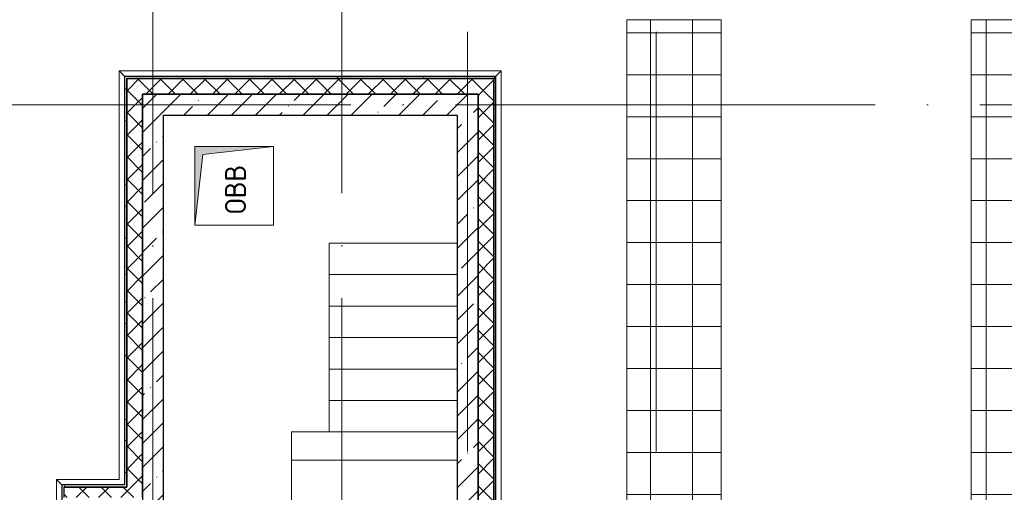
# Model space of a CAD drawing. Header units: millimetres. Extents: x -30540 to 143646, y -11730 to 123410.
# Tile 73 of 114: x 93585 to 102974, y 32020 to 36525. Entities that reach past the tile are written whole.
import ezdxf

# ---------------------------------------------------------------- set-up
doc = ezdxf.new("R2010")
doc.units = ezdxf.units.MM
doc.linetypes.add('ADSK_Линия сетки', pattern=[5000, 4000, -500, 0, -500])
doc.linetypes.add('Штриховая', pattern=[1000, 600, -400])
for name, color, linetype, lineweight in [('A-____-NOTE-TEXT', 7, 'Continuous', 18), ('A-FLOR-____-OTLN', 7, 'Continuous', 18), ('A-GENM-____-OTLN', 7, 'Continuous', 18), ('A-ROOF-____-OTLN', 7, 'Continuous', 18), ('A-ROOF-____-PATT', 7, 'Continuous', 18), ('A-WALL-____-MCUT', 7, 'Continuous', 40), ('A-WALL-____-PATT', 7, 'Continuous', 40), ('M-EQPM-____-OTLN', 7, 'Continuous', 18), ('S-GRID-____-OTLN', 7, 'Continuous', 9), ('S-STRS-____-OTLN', 7, 'Continuous', 18)]:
    doc.layers.add(name, color=color, linetype=linetype, lineweight=lineweight)
doc.styles.add('GOST Common', font='GOST_Common.ttf', dxfattribs={"height": 200})
pattern_1 = [(45, (0, 0), (-228.0985, 228.0985), []), (45, (228.1, 0), (-228.0985, 228.0985), [403.225, -80.645, 6.706, -73.939])]
pattern_2 = [(45, (0, 0), (-106.06602, 106.06602), []), (135, (0, 0), (-106.06602, -106.06602), [])]
pattern_3 = [(0, (0, 0), (406.4, 101.6), [6.706, -298.094, 6.706, -298.094, -1625.6]), (0, (0, 0), (406.4, 101.6), [-609.6, 6.706, -602.894, 6.706, -298.094, -711.2]), (0, (0, 0), (406.4, 101.6), [-1524, 6.706, -196.494, 6.706, -501.294]), (120, (152.4, 50.8), (-291.18818, 301.15272), [6.706, -298.094, 6.706, -298.094, -1625.6]), (120, (152.4, 50.8), (-291.18818, 301.15272), [-609.6, 6.706, -602.894, 6.706, -298.094, -711.2]), (120, (152.4, 50.8), (-291.18818, 301.15272), [-1524, 6.706, -196.494, 6.706, -501.294]), (240, (203.2, 254), (-115.21182, -402.75272), [6.706, -298.094, 6.706, -298.094, -1625.6]), (240, (203.2, 254), (-115.21182, -402.75272), [-609.6, 6.706, -602.894, 6.706, -298.094, -711.2]), (240, (203.2, 254), (-115.21182, -402.75272), [-1524, 6.706, -196.494, 6.706, -501.294])]

# ---------------------------------------------------------------- blocks, each defined once
blk = doc.blocks.new('_GM_Dt-St-D_Фартук гнутый из оцинкованной стали_Пристенный_Тип 1__c-верхняя кромка с отгибом_ - ФС-1_3_50х70У100-1_5_t__RAL7016-6269803-Кровля')
at = {"layer": 'A-GENM-____-OTLN', "color": 254, "lineweight": 13, "true_color": 0xcccccc}
for p, q in [((0, 50), (3643, 50)), ((50, 0), (0, 50)), ((50, 0), (3593, 0)), ((50, 0), (50, -1.5)), ((3643, 50), (3593, 0)), ((3593, -1.5), (3593, 0)), ((3581.5, -1.5), (3593, -1.5))]:
    blk.add_line(p, q, dxfattribs=at)
blk = doc.blocks.new('_GM_Dt-St-D_Фартук гнутый из оцинкованной стали_Пристенный_Тип 1__c-верхняя кромка с отгибом_ - ФС-1_3_50х70У100-1_5_t__RAL7016-6270211-Кровля')
at = {"layer": 'A-GENM-____-OTLN', "color": 254, "lineweight": 13, "true_color": 0xcccccc}
for p, q in [((50, 1.5), (50, 0)), ((3946.5, 0), (50, 0)), ((0, -50), (50, 0)), ((3896.5, -50), (0, -50))]:
    blk.add_line(p, q, dxfattribs=at)
blk = doc.blocks.new('_GM_Dt-St-D_Фартук гнутый из оцинкованной стали_Пристенный_Тип 1__c-верхняя кромка с отгибом_ - ФС-1_3_50х70У100-1_5_t__RAL7016-6269517-Кровля')
at = {"layer": 'A-GENM-____-OTLN', "color": 254, "lineweight": 13, "true_color": 0xcccccc}
for p, q in [((0, 50), (600, 50)), ((50, 0), (0, 50)), ((50, 0), (650, 0)), ((50, 0), (50, -1.5)), ((650, -1.5), (650, 0))]:
    blk.add_line(p, q, dxfattribs=at)
blk = doc.blocks.new('_GM_Dt-St-D_Фартук гнутый из оцинкованной стали_Пристенный_Тип 1__c-верхняя кромка с отгибом_ - ФС-1_3_50х70У100-1_5_t__RAL7016-6270208-Кровля')
at = {"layer": 'A-GENM-____-OTLN', "color": 254, "lineweight": 13, "true_color": 0xcccccc}
for p, q in [((50, 1.5), (50, 0)), ((4441.5, 0), (4491.5, -50)), ((0, -50), (50, 0)), ((4491.5, -50), (0, -50))]:
    blk.add_line(p, q, dxfattribs=at)
blk = doc.blocks.new('_GM_Dt-St-D_Фартук гнутый из оцинкованной стали_Пристенный_Тип 1__c-верхняя кромка с отгибом_ - ФС-1_3_50х70У100-1_5_t__RAL7016-6954659-Кровля')
at = {"layer": 'A-GENM-____-OTLN', "color": 254, "lineweight": 13, "true_color": 0xcccccc}
for p, q in [((0, 50), (7331.5, 50)), ((50, 0), (0, 50)), ((50, 0), (7281.5, 0)), ((50, 0), (50, -1.5)), ((7331.5, 50), (7281.5, 0)), ((7281.5, -1.5), (7281.5, 0)), ((50, -1.5), (71.5, -1.5))]:
    blk.add_line(p, q, dxfattribs=at)
blk = doc.blocks.new('АР_Канал вертикальный прямоугольный1 - ОВВ-6947668-Кровля')
at = {"layer": 'M-EQPM-____-OTLN', "lineweight": 13, "true_color": 0xe2e2e2}
blk.add_hatch(color=254, dxfattribs=at).paths.add_polyline_path([(375, -375), (-300, -300), (-375, 375), (-375, -375)])
at = {"layer": 'M-EQPM-____-OTLN', "color": 253, "lineweight": 13, "true_color": 0xaaaaaa}
for p, q in [((-375, 375), (-300, -300)), ((-375, 375), (-300, -300)), ((-375, -375), (-375, 375)), ((-375, 375), (375, 375)), ((-375, -375), (-375, 375)), ((375, 375), (-375, 375)), ((-375, 375), (-375, -375)), ((375, 375), (375, -375)), ((375, -375), (375, 375)), ((375, -375), (-375, -375)), ((375, -375), (-375, -375)), ((-375, -375), (375, -375)), ((-300, -300), (375, -375)), ((-300, -300), (375, -375))]:
    blk.add_line(p, q, dxfattribs=at)
blk = doc.blocks.new('Наметкина 10_РД_АР_К4_отсоединено_rvt-1-Кровля')
at = {"layer": 'A-ROOF-____-PATT', "lineweight": 5, "true_color": 0xe4e4e4}
h = blk.add_hatch(dxfattribs=at)
h.set_pattern_fill('FP_22', color=254, style=0, pattern_type=2)
h.set_pattern_definition([(0, (0, 0), (0, 400), []), (90, (0, 0), (-400, 2e-14), [])])
h.paths.add_polyline_path([(103145.3, 12249.9), (104045.3, 12249.9), (104045.3, 19755), (106355.3, 19755), (106355.3, 29125), (103558.6, 29125), (103558.6, 36525), (102658.6, 36525), (102658.6, 28225), (105457, 28225), (105455.3, 26225), (99313.8, 26225), (99313.8, 30946.5), (100275.8, 30946.5), (100275.8, 36525), (99375.8, 36525), (99375.8, 31775), (98176.8, 31775), (98176.8, 28705), (98125.3, 28755), (98125.3, 28635), (97585.3, 28635), (97584.9, 27486.5), (98176.8, 27486.5), (98176.8, 25304.5), (103455.3, 25304.5), (103455.3, 23720), (105455.3, 23720), (105455.3, 20655), (97955.3, 20655), (97955.3, 14610), (95305.3, 14610), (95305.3, 12249.9), (96205.3, 12249.9), (96205.3, 13710), (98855.3, 13710), (98855.3, 19755), (98935.3, 19755), (98935.3, 19775), (99775.3, 19775), (99775.3, 19755), (103145.3, 19755), (103145.3, 17983.6)])
at = {"layer": 'A-WALL-____-PATT', "lineweight": 5, "true_color": 0xcccccc}
h = blk.add_hatch(dxfattribs=at)
h.set_pattern_fill('FP_24', color=254, style=0, pattern_type=2)
h.set_pattern_definition(pattern_3)
h.paths.add_polyline_path([(94585.3, 32090), (94605.3, 32090), (94605.3, 35985), (94585.3, 35985), (94585.3, 32440.1)])
h = blk.add_hatch(dxfattribs=at)
h.set_pattern_fill('FP_24', color=254, style=0, pattern_type=2)
h.set_pattern_definition(pattern_3)
h.paths.add_polyline_path([(98105.3, 35965), (98115.3, 35965), (98115.3, 35985), (94605.3, 35985), (94605.3, 35965), (97251.2, 35965)])
h = blk.add_hatch(dxfattribs=at)
h.set_pattern_fill('FP_21', color=254, style=0, pattern_type=2)
h.set_pattern_definition(pattern_2)
h.paths.add_polyline_path([(94755.3, 32070), (94755.3, 35965), (94605.3, 35965), (94605.3, 32070)])
h = blk.add_hatch(dxfattribs=at)
h.set_pattern_fill('FP_21', color=254, style=0, pattern_type=2)
h.set_pattern_definition(pattern_2)
h.paths.add_polyline_path([(97955.3, 35815), (98105.3, 35815), (98105.3, 35965), (94755.3, 35965), (94755.3, 35815), (97251.2, 35815)])
h = blk.add_hatch(dxfattribs=at)
h.set_pattern_fill('FP_24', color=254, style=0, pattern_type=2)
h.set_pattern_definition(pattern_3)
h.paths.add_polyline_path([(98105.3, 28685), (98125.3, 28685), (98125.3, 35965), (98105.3, 35965), (98105.3, 28705)])
h = blk.add_hatch(dxfattribs=at)
h.set_pattern_fill('FP_19', color=254, style=0, pattern_type=2)
h.set_pattern_definition(pattern_1)
h.paths.add_polyline_path([(97755.3, 35615), (97955.3, 35615), (97955.3, 35815), (94755.3, 35815), (94755.3, 35615), (97251.2, 35615)])
h = blk.add_hatch(dxfattribs=at)
h.set_pattern_fill('FP_21', color=254, style=0, pattern_type=2)
h.set_pattern_definition(pattern_2)
h.paths.add_polyline_path([(97955.3, 28705), (98105.3, 28705), (98105.3, 35815), (97955.3, 35815), (97955.3, 28826)])
h = blk.add_hatch(dxfattribs=at)
h.set_pattern_fill('FP_19', color=254, style=0, pattern_type=2)
h.set_pattern_definition(pattern_1)
h.paths.add_polyline_path([(94755.3, 25155), (94955.3, 25155), (94955.3, 35615), (94755.3, 35615), (94755.3, 26657.5)])
h = blk.add_hatch(dxfattribs=at)
h.set_pattern_fill('FP_19', color=254, style=0, pattern_type=2)
h.set_pattern_definition(pattern_1)
h.paths.add_polyline_path([(97955.3, 31215), (97955.3, 35615), (97755.3, 35615), (97755.3, 31215)])
h = blk.add_hatch(dxfattribs=at)
h.set_pattern_fill('FP_24', color=254, style=0, pattern_type=2)
h.set_pattern_definition(pattern_3)
h.paths.add_polyline_path([(94605.3, 32070), (94605.3, 32090), (93985.3, 32090), (93985.3, 32070), (94185.8, 32070)])
h = blk.add_hatch(dxfattribs=at)
h.set_pattern_fill('FP_24', color=254, style=0, pattern_type=2)
h.set_pattern_definition(pattern_3)
h.paths.add_polyline_path([(94005.3, 27700), (94005.3, 27940), (93985.3, 27940), (93985.3, 27700)])
h.paths.add_polyline_path([(93985.3, 29250), (94005.3, 29250), (94005.3, 30800), (93985.3, 30800), (93985.3, 29548.8)])
h.paths.add_polyline_path([(93985.3, 31850), (94005.3, 31850), (94005.3, 32070), (93985.3, 32070)])
h = blk.add_hatch(dxfattribs=at)
h.set_pattern_fill('FP_21', color=254, style=0, pattern_type=2)
h.set_pattern_definition(pattern_2)
h.paths.add_polyline_path([(94755.3, 31970), (94755.3, 32070), (94005.3, 32070), (94005.3, 31970), (94185.8, 31970)])
at = {"layer": 'A-FLOR-____-OTLN', "color": 254, "lineweight": 13, "true_color": 0xcccccc}
for p, q in [((97755.3, 32595), (96175.3, 32595)), ((96175.3, 32595), (96175.3, 32325)), ((97755.3, 32325), (96175.3, 32325)), ((96175.3, 32325), (96175.3, 31375)), ((96175.3, 32325), (97755.3, 32325))]:
    blk.add_line(p, q, dxfattribs=at)
at = {"layer": 'A-ROOF-____-OTLN', "color": 254, "lineweight": 13, "true_color": 0xcccccc}
for p, q in [((100275.8, 36525), (99375.8, 36525)), ((99375.8, 36525), (99375.8, 31775)), ((100275.8, 30946.5), (100275.8, 36525)), ((102658.6, 36525), (102658.6, 28225)), ((103558.6, 36525), (102658.6, 36525))]:
    blk.add_line(p, q, dxfattribs=at)
at = {"layer": 'A-WALL-____-MCUT', "color": 254, "lineweight": 30, "true_color": 0xcccccc}
for p, q in [((94585.3, 35985), (94585.3, 32090)), ((94605.3, 35985), (94585.3, 35985)), ((98115.3, 35985), (94605.3, 35985)), ((94755.3, 35965), (94605.3, 35965)), ((94605.3, 35965), (94605.3, 32070)), ((94605.3, 32090), (94605.3, 35965)), ((94605.3, 35965), (98105.3, 35965)), ((98105.3, 35965), (94755.3, 35965)), ((98105.3, 35815), (98105.3, 35965)), ((98105.3, 35965), (98105.3, 28705)), ((98115.3, 35965), (98115.3, 35985)), ((98125.3, 35965), (98115.3, 35965)), ((98125.3, 28685), (98125.3, 35965)), ((97955.3, 35815), (94755.3, 35815)), ((94755.3, 35815), (94755.3, 35615)), ((94755.3, 32070), (94755.3, 35815)), ((94755.3, 35815), (97955.3, 35815)), ((97955.3, 35615), (97955.3, 35815)), ((97955.3, 35815), (97955.3, 28705)), ((98105.3, 28705), (98105.3, 35815)), ((94755.3, 35615), (94755.3, 27940)), ((94955.3, 35615), (97755.3, 35615)), ((94955.3, 27265), (94955.3, 35615)), ((97755.3, 35615), (97755.3, 31375)), ((97955.3, 31215), (97955.3, 35615)), ((94585.3, 32090), (93985.3, 32090)), ((93985.3, 32090), (93985.3, 32070)), ((93985.3, 32070), (93985.3, 31850)), ((94605.3, 32070), (94005.3, 32070)), ((94005.3, 32070), (94005.3, 31970)), ((94005.3, 32070), (94605.3, 32070)), ((94605.3, 32070), (94605.3, 32090)), ((94755.3, 31970), (94755.3, 32070))]:
    blk.add_line(p, q, dxfattribs=at)
at = {"layer": 'S-STRS-____-OTLN', "color": 254, "lineweight": 13, "true_color": 0xcccccc}
for p, q in [((97755.3, 34395), (96535.3, 34395)), ((96535.3, 34395), (96535.3, 34095)), ((96535.3, 34095), (96535.3, 33795)), ((97755.3, 34095), (96535.3, 34095)), ((96535.3, 33795), (96535.3, 33495)), ((97755.3, 33795), (96535.3, 33795)), ((96535.3, 33495), (96535.3, 33195)), ((97755.3, 33495), (96535.3, 33495)), ((96535.3, 33195), (96535.3, 32895)), ((97755.3, 33195), (96535.3, 33195)), ((96535.3, 32895), (96535.3, 32595)), ((97755.3, 32895), (96535.3, 32895)), ((97755.3, 32595), (96535.3, 32595))]:
    blk.add_line(p, q, dxfattribs=at)
at = {"layer": 'S-STRS-____-OTLN', "color": 254, "linetype": 'Штриховая', "lineweight": 13, "true_color": 0xcccccc}
for p, q in [((97755.3, 34395), (96535.3, 34395)), ((97755.3, 34095), (96535.3, 34095)), ((97755.3, 33795), (96535.3, 33795)), ((97755.3, 33495), (96535.3, 33495)), ((97755.3, 33195), (96535.3, 33195)), ((97755.3, 32895), (96535.3, 32895))]:
    blk.add_line(p, q, dxfattribs=at)
at = {"layer": 'A-GENM-____-OTLN', "color": 254, "lineweight": 13, "true_color": 0xcccccc}
for name, p in [('_GM_Dt-St-D_Фартук гнутый из оцинкованной стали_Пристенный_Тип 1__c-верхняя кромка с отгибом_ - ФС-1_3_50х70У100-1_5_t__RAL7016-6269803-Кровля', (94533.8, 35986.5)), ('_GM_Dt-St-D_Фартук гнутый из оцинкованной стали_Пристенный_Тип 1__c-верхняя кромка с отгибом_ - ФС-1_3_50х70У100-1_5_t__RAL7016-6269517-Кровля', (93935.3, 32091.5))]:
    blk.add_blockref(name, p, dxfattribs=at)
for name, p, rotation in [('_GM_Dt-St-D_Фартук гнутый из оцинкованной стали_Пристенный_Тип 1__c-верхняя кромка с отгибом_ - ФС-1_3_50х70У100-1_5_t__RAL7016-6270211-Кровля', (94583.8, 36036.5), 269.9999999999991), ('_GM_Dt-St-D_Фартук гнутый из оцинкованной стали_Пристенный_Тип 1__c-верхняя кромка с отгибом_ - ФС-1_3_50х70У100-1_5_t__RAL7016-6954659-Кровля', (98126.8, 36036.5), 270.0000000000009), ('_GM_Dt-St-D_Фартук гнутый из оцинкованной стали_Пристенный_Тип 1__c-верхняя кромка с отгибом_ - ФС-1_3_50х70У100-1_5_t__RAL7016-6270208-Кровля', (93985.3, 32141.5), 269.9999999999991)]:
    blk.add_blockref(name, p, dxfattribs=dict(at, rotation=rotation))
at = {"layer": 'M-EQPM-____-OTLN', "color": 253, "lineweight": 5, "true_color": 0xaaaaaa, "rotation": 270.0000000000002}
blk.add_blockref('АР_Канал вертикальный прямоугольный1 - ОВВ-6947668-Кровля', (95630.3, 34940), dxfattribs=at)
at = {"layer": 'A-____-NOTE-TEXT', "color": 253, "lineweight": 5, "true_color": 0xaaaaaa, "insert": (95543.1, 34672.2), "char_height": 200, "width": 609.282, "attachment_point": 1, "rotation": 90, "style": 'GOST Common'}
blk.add_mtext('ОВВ', dxfattribs=at)

msp = doc.modelspace()

# ---------------------------------------------------------------- linework, layer by layer
at = {"layer": 'S-GRID-____-OTLN', "color": 253, "linetype": 'ADSK_Линия сетки', "true_color": 0xaaaaaa}
for p, q in [((94855.3, -10130.4), (94855.3, 56550)), ((96655.3, -10130.4), (96655.3, 56550)), ((97855.3, -7590.4), (97855.3, 56550)), ((99655.3, -7590.4), (99655.3, 56550)), ((111741.6, 35715), (78589.2, 35715))]:
    msp.add_line(p, q, dxfattribs=at)

# ---------------------------------------------------------------- block references
at = {"lineweight": 5}
msp.add_blockref('Наметкина 10_РД_АР_К4_отсоединено_rvt-1-Кровля', (0, 0), dxfattribs=at)

doc.saveas('drawing.dxf')
